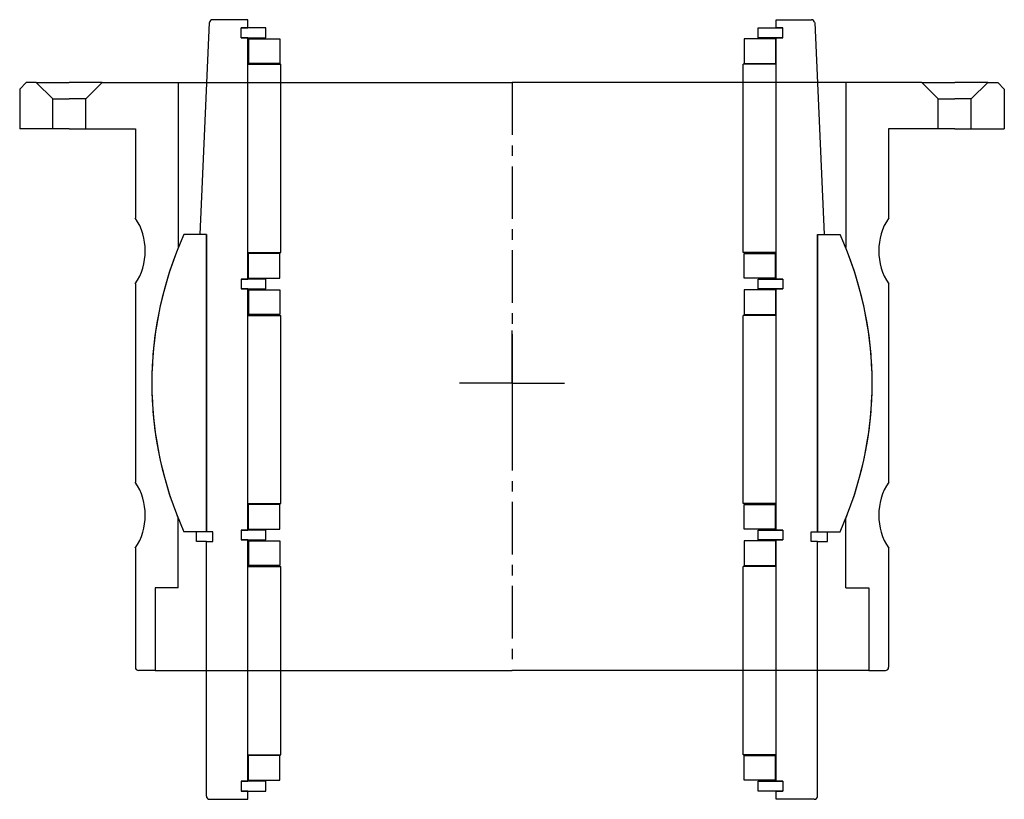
# Model space of a CAD drawing. Header units: millimetres. Extents: x -149 to 149, y -217 to 19.
import ezdxf

# ---------------------------------------------------------------- set-up
doc = ezdxf.new("R2010")
doc.units = ezdxf.units.MM
doc.header["$LTSCALE"] = 0.5
doc.header["$MEASUREMENT"] = 0
doc.linetypes.add('CENTER', pattern=[50.8, 31.75, -6.35, 6.35, -6.35])
doc.layers.get('0').update_dxf_attribs({"linetype": 'CONTINUOUS'})
doc.layers.add('Center', color=1, linetype='CENTER')

# ---------------------------------------------------------------- blocks, each defined once
blk = doc.blocks.new('140mm TR innerhouse')
for p, q in [((-91.61, 109.12), (-94.5, 45)), ((-80, 110), (-90.61, 110)), ((-82, 107.5), (-80, 107.5)), ((-82, 104.5), (-82, 107.5)), ((-82, 107.5), (-80, 107.5)), ((-74.5, 107.5), (-82, 107.5)), ((-80, 107.5), (-80, 110)), ((-74.5, 104.5), (-74.5, 107.5)), ((74.5, 104.5), (74.5, 107.5)), ((74.5, 107.5), (82, 107.5)), ((80, 110), (90.61, 110)), ((80, 107.5), (80, 110)), ((82, 107.5), (80, 107.5)), ((82, 107.5), (80, 107.5)), ((82, 104.5), (82, 107.5)), ((91.61, 109.12), (94.5, 45)), ((-80, 104.5), (-82, 104.5)), ((-80, 104.5), (-82, 104.5)), ((-82, 104.5), (-74.5, 104.5)), ((-80, 31.5), (-80, 104.5)), ((82, 104.5), (74.5, 104.5)), ((80, 104.5), (82, 104.5)), ((80, 31.5), (80, 104.5)), ((80, 104.5), (82, 104.5)), ((-79.75, 104.25), (-79.75, 96.75)), ((-79.75, 104.25), (-70.25, 104.25)), ((-70.25, 104.25), (-70.25, 96.75)), ((70.25, 104.25), (70.25, 96.75)), ((79.75, 104.25), (70.25, 104.25)), ((79.75, 104.25), (79.75, 96.75)), ((-80, 96.5), (-70, 96.5)), ((-80, 39.5), (-80, 96.5)), ((-70.25, 96.75), (-79.75, 96.75)), ((-70, 39.5), (-70, 96.5)), ((80, 96.5), (70, 96.5)), ((70, 39.5), (70, 96.5)), ((70.25, 96.75), (79.75, 96.75)), ((80, 39.5), (80, 96.5)), ((-92.5, 45), (-99.28, 45)), ((-92.5, 45), (-94.5, 45)), ((-92.5, 45), (-94.5, 45)), ((-92.5, 45), (-92.5, -45)), ((-92.5, -45), (-92.5, 45)), ((-92.5, -45), (-92.5, 45)), ((-92.5, -45), (-92.5, 45)), ((92.5, 45), (92.5, -45)), ((92.5, 45), (99.28, 45)), ((92.5, 45), (94.5, 45)), ((92.5, -45), (92.5, 45)), ((92.5, 45), (94.5, 45)), ((92.5, -45), (92.5, 45)), ((92.5, -45), (92.5, 45)), ((-80, 39.5), (-70, 39.5)), ((-70.25, 39.25), (-79.75, 39.25)), ((-79.75, 31.75), (-79.75, 39.25)), ((-70.25, 31.75), (-70.25, 39.25)), ((80, 39.5), (70, 39.5)), ((70.25, 39.25), (79.75, 39.25)), ((70.25, 31.75), (70.25, 39.25)), ((79.75, 31.75), (79.75, 39.25)), ((-74.5, 31.5), (-82, 31.5)), ((-82, 31.5), (-80, 31.5)), ((-80, 31.5), (-82, 31.5)), ((-82, 31.5), (-82, 28.5)), ((-79.75, 31.75), (-70.25, 31.75)), ((-74.5, 28.5), (-74.5, 31.5)), ((79.75, 31.75), (70.25, 31.75)), ((74.5, 31.5), (82, 31.5)), ((74.5, 28.5), (74.5, 31.5)), ((82, 31.5), (80, 31.5)), ((80, 31.5), (82, 31.5)), ((82, 31.5), (82, 28.5)), ((-82, 28.5), (-74.5, 28.5)), ((-80, 28.5), (-82, 28.5)), ((-80, 28.5), (-82, 28.5)), ((-80, -44.5), (-80, 28.5)), ((-79.75, 28.25), (-70.25, 28.25)), ((-79.75, 28.25), (-79.75, 20.75)), ((-70.25, 28.25), (-70.25, 20.75)), ((79.75, 28.25), (70.25, 28.25)), ((70.25, 28.25), (70.25, 20.75)), ((82, 28.5), (74.5, 28.5)), ((79.75, 28.25), (79.75, 20.75)), ((80, 28.5), (82, 28.5)), ((80, 28.5), (82, 28.5)), ((80, -44.5), (80, 28.5)), ((-80, -36.5), (-80, 20.5)), ((-80, 20.5), (-70, 20.5)), ((-70.25, 20.75), (-79.75, 20.75)), ((-70, -36.5), (-70, 20.5)), ((70, -36.5), (70, 20.5)), ((80, 20.5), (70, 20.5)), ((70.25, 20.75), (79.75, 20.75)), ((80, -36.5), (80, 20.5)), ((-80, -36.5), (-70, -36.5)), ((-79.75, -44.25), (-79.75, -36.75)), ((-70.25, -36.75), (-79.75, -36.75)), ((-70.25, -44.25), (-70.25, -36.75)), ((80, -36.5), (70, -36.5)), ((70.25, -44.25), (70.25, -36.75)), ((70.25, -36.75), (79.75, -36.75)), ((79.75, -44.25), (79.75, -36.75)), ((-74.5, -44.5), (-82, -44.5)), ((-82, -44.5), (-80, -44.5)), ((-82, -44.5), (-80, -44.5)), ((-82, -44.5), (-82, -47.5)), ((-79.75, -44.25), (-70.25, -44.25)), ((-74.5, -47.5), (-74.5, -44.5)), ((79.75, -44.25), (70.25, -44.25)), ((74.5, -44.5), (82, -44.5)), ((74.5, -47.5), (74.5, -44.5)), ((82, -44.5), (80, -44.5)), ((82, -44.5), (80, -44.5)), ((82, -44.5), (82, -47.5)), ((-92.5, -45), (-99.28, -45)), ((-95.5, -48), (-95.5, -45)), ((-90.5, -45), (-92.5, -45)), ((-90.5, -48), (-90.5, -45)), ((-82, -45.5), (-82, -47.5)), ((-82, -47.5), (-74.5, -47.5)), ((-80, -47.5), (-82, -47.5)), ((-80, -47.5), (-82, -47.5)), ((-80, -47.5), (-82, -47.5)), ((-80, -120.5), (-80, -47.5)), ((82, -47.5), (74.5, -47.5)), ((80, -47.5), (82, -47.5)), ((80, -47.5), (82, -47.5)), ((80, -47.5), (82, -47.5)), ((80, -120.5), (80, -47.5)), ((82, -45.5), (82, -47.5)), ((90.5, -48), (90.5, -45)), ((90.5, -45), (92.5, -45)), ((92.5, -45), (99.28, -45)), ((95.5, -48), (95.5, -45)), ((-92.5, -48), (-95.5, -48)), ((-92.5, -48), (-90.5, -48)), ((-92.5, -125), (-92.5, -48)), ((-79.75, -47.75), (-70.25, -47.75)), ((-79.75, -47.75), (-79.75, -55.25)), ((-70.25, -47.75), (-70.25, -55.25)), ((79.75, -47.75), (70.25, -47.75)), ((70.25, -47.75), (70.25, -55.25)), ((79.75, -47.75), (79.75, -55.25)), ((92.5, -48), (90.5, -48)), ((92.5, -48), (95.5, -48)), ((92.5, -125), (92.5, -48)), ((-80, -112.5), (-80, -55.5)), ((-80, -55.5), (-70, -55.5)), ((-70.25, -55.25), (-79.75, -55.25)), ((-70, -112.5), (-70, -55.5)), ((70, -112.5), (70, -55.5)), ((80, -55.5), (70, -55.5)), ((70.25, -55.25), (79.75, -55.25)), ((80, -112.5), (80, -55.5)), ((-80, -112.5), (-70, -112.5)), ((-79.75, -120.25), (-79.75, -112.75)), ((-70.25, -112.75), (-79.75, -112.75)), ((-70.25, -120.25), (-70.25, -112.75)), ((80, -112.5), (70, -112.5)), ((70.25, -120.25), (70.25, -112.75)), ((70.25, -112.75), (79.75, -112.75)), ((79.75, -120.25), (79.75, -112.75)), ((-74.5, -120.5), (-82, -120.5)), ((-82, -120.5), (-80, -120.5)), ((-82, -120.5), (-80, -120.5)), ((-82, -120.5), (-82, -123.5)), ((-79.75, -120.25), (-70.25, -120.25)), ((-74.5, -123.5), (-74.5, -120.5)), ((79.75, -120.25), (70.25, -120.25)), ((74.5, -120.5), (82, -120.5)), ((74.5, -123.5), (74.5, -120.5)), ((82, -120.5), (80, -120.5)), ((82, -120.5), (80, -120.5)), ((82, -120.5), (82, -123.5)), ((-82, -123.5), (-74.5, -123.5)), ((-80, -123.5), (-82, -123.5)), ((-80, -123.5), (-82, -123.5)), ((-80, -126), (-80, -123.5)), ((82, -123.5), (74.5, -123.5)), ((80, -123.5), (82, -123.5)), ((80, -123.5), (82, -123.5)), ((80, -126), (80, -123.5)), ((-91.5, -126), (-80, -126)), ((91.5, -126), (80, -126))]:
    blk.add_line(p, q)
for centre, radius, start, end in [((-90.61, 109), 1, 90, 173.1572), ((90.61, 109), 1, 6.8428, 90), ((0, 0), 109, 155.6164, 204.3836), ((0, 0), 109, 335.6164, 24.3836), ((-91.5, -125), 1, 180, 270), ((91.5, -125), 1, 270, 0)]:
    blk.add_arc(centre, radius, start, end)
at = {"layer": 'Center'}
for q in [(0, 18.34), (-18.34, 0), (17.84, 0), (0, -18.34)]:
    blk.add_line((0, 0), q, dxfattribs=at)
blk = doc.blocks.new('Outerhouse 44140')
for p, q in [((-147, 91), (-149, 89)), ((-144, 91), (-147, 91)), ((-144, 91), (-139, 86)), ((-144, 91), (-134, 91)), ((-124, 91), (-134, 91)), ((-124, 91), (-129, 86)), ((-124, 91), (0, 91)), ((-101, 91), (-101, 40.99)), ((124, 91), (0, 91)), ((101, 91), (101, 40.99)), ((124, 91), (129, 86)), ((124, 91), (134, 91)), ((144, 91), (134, 91)), ((144, 91), (139, 86)), ((144, 91), (147, 91)), ((147, 91), (149, 89)), ((-149, 89), (-149, 77)), ((149, 89), (149, 77)), ((-139, 77), (-139, 86)), ((-139, 86), (-134, 86)), ((-129, 86), (-134, 86)), ((-129, 77), (-129, 86)), ((129, 86), (134, 86)), ((129, 77), (129, 86)), ((139, 86), (134, 86)), ((139, 77), (139, 86)), ((-139, 77), (-149, 77)), ((-134, 77), (-139, 77)), ((-134, 77), (-129, 77)), ((-129, 77), (-114, 77)), ((-114, 77), (-114, 50)), ((129, 77), (114, 77)), ((114, 77), (114, 50)), ((134, 77), (129, 77)), ((134, 77), (139, 77)), ((139, 77), (149, 77)), ((-114, 30), (-114, 0)), ((114, 30), (114, 0)), ((-114, 0), (-114, -30)), ((114, 0), (114, -30)), ((-101, -62), (-101, -40.99)), ((101, -62), (101, -40.99)), ((-114, -50), (-114, -86)), ((114, -50), (114, -86)), ((-108, -62), (-108, -87)), ((-101, -62), (-108, -62)), ((101, -62), (108, -62)), ((108, -62), (108, -87)), ((-108, -87), (-113, -87)), ((-108, -87), (0, -87)), ((108, -87), (0, -87)), ((108, -87), (113, -87))]:
    blk.add_line(p, q)
for centre, radius, start, end in [((-129.17, 40), 18.17, 326.6015, 33.3985), ((129.17, 40), 18.17, 146.6015, 213.3985), ((0, 0), 109, 157.9117, 202.0883), ((0, 0), 109, 337.9117, 22.0883), ((-129.17, -40), 18.17, 326.6015, 33.3985), ((129.17, -40), 18.17, 146.6015, 213.3985), ((-113, -86), 1, 180, 270), ((113, -86), 1, 270, 0)]:
    blk.add_arc(centre, radius, start, end)
at = {"layer": 'Center'}
blk.add_line((0, 91), (0, -87), dxfattribs=at)

msp = doc.modelspace()

# ---------------------------------------------------------------- block references
for name in ['140mm TR innerhouse', 'Outerhouse 44140']:
    msp.add_blockref(name, (0, -91))

doc.saveas('drawing.dxf')
